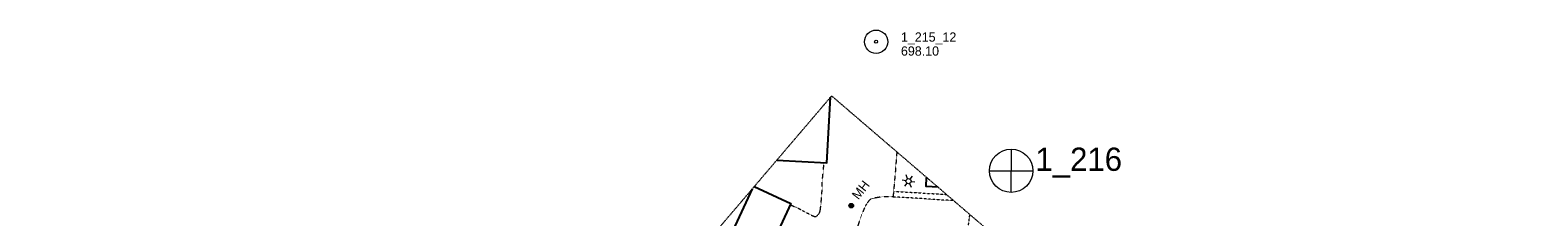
# Model space of a CAD drawing. Extents: x 863487 to 870045, y 569252 to 575761.
# Tile 65 of 66: x 868659 to 869631, y 575060 to 575180. Entities that reach past the tile are written whole.
import ezdxf
from ezdxf.enums import TextEntityAlignment as Align

# ---------------------------------------------------------------- set-up
doc = ezdxf.new("R2010")
doc.units = 0
doc.header["$LTSCALE"] = 0.005
doc.header["$MEASUREMENT"] = 0
doc.linetypes.add('DGN Style 3', pattern=[37.5, 25, -12.5])
doc.linetypes.add('DGN Style 5', pattern=[20, 10, -10])
for name, color, linetype, lineweight in [('E_DRN_Grate', 5, 'Continuous', 15), ('E_DWY', 2, 'DGN Style 3', 15), ('E_MAP_Limits', 3, 'DGN Style 3', 15), ('E_MAP_PassPoints', 40, 'Continuous', 15), ('E_MISCPROP', 30, 'Continuous', 15), ('E_MISCPROP_HvyLine', 241, 'Continuous', 25), ('E_PATH_Sidewalk', 2, 'DGN Style 5', 15)]:
    doc.layers.add(name, color=color, linetype=linetype, lineweight=lineweight)
doc.styles.add('Style-IGR_FONT_0', font='IGR_FONT_0.shx')

# ---------------------------------------------------------------- blocks, each defined once
blk = doc.blocks.new('PP')
at = {"layer": 'E_MAP_PassPoints', "color": 40, "linetype": 'Continuous', "lineweight": 0}
for radius in [7.5, 0.96]:
    blk.add_circle((0, 0), radius, dxfattribs=at)
blk = doc.blocks.new('PHOTOC')
at = {"layer": 'E_MAP_Limits', "color": 73, "linetype": 'Continuous', "lineweight": 0}
for p, q in [((0.12, 14.06), (0.06, -13.8)), ((-13.79, 0.03), (14.12, 0.01))]:
    blk.add_line(p, q, dxfattribs=at)
blk.add_circle((0.17, 0.04), 14, dxfattribs=at)
blk = doc.blocks.new('LTP')
at = {"layer": 'E_MISCPROP', "color": 20, "linetype": 'Continuous', "lineweight": 0}
for p, q in [((-1.64, 0.07), (-4.24, 0.14)), ((-0.8, 1.43), (-2, 3.73)), ((0.9, 1.42), (2.27, 3.65)), ((-0.88, -1.42), (-2.24, -3.61)), ((0.76, -1.47), (2, -3.65)), ((1.64, -0.02), (4.16, -0.09))]:
    blk.add_line(p, q, dxfattribs=at)
blk.add_circle((0, 0), 1.64, dxfattribs=at)
blk = doc.blocks.new('MHO_1')
at = {"layer": 'E_DRN_Grate', "color": 20, "linetype": 'Continuous', "lineweight": 0}
for centre, radius in [((0.06, 0.01), 1.5), ((0.07, 0.01), 1.22), ((0.06, 0), 0.968), ((0.03, -0.01), 0.605)]:
    blk.add_circle(centre, radius, dxfattribs=at)
blk = doc.blocks.new('MHT_2')
at = {"layer": 'E_DRN_Grate', "color": 20, "linetype": 'Continuous', "lineweight": 0, "style": 'Style-IGR_FONT_0'}
blk.add_text('MH', height=6, rotation=0.00012, dxfattribs=at).set_placement((-0.08, -3.13), align=Align.CENTER)

msp = doc.modelspace()

# ---------------------------------------------------------------- linework, layer by layer
at = {"layer": 'E_DWY', "color": 51, "linetype": 'DGN Style 3', "flags": 128}
for points in [[(869148.99, 575067.52), (869149.65, 575067.24), (869151.36, 575066.55), (869153.68, 575065.53), (869155.23, 575064.81), (869156.75, 575063.95), (869157.99, 575063.27), (869158.92, 575062.8), (869159.93, 575062.23), (869161.32, 575061.59), (869162.5, 575060.95), (869163.42, 575060.48), (869164.54, 575060.03), (869165.18, 575059.99), (869165.74, 575060.09), (869166.6, 575060.82), (869167.39, 575061.8), (869167.97, 575062.63), (869168.27, 575063.61), (869168.42, 575065.2), (869168.65, 575066.84), (869168.94, 575069.85), (869169.2, 575072.31), (869169.39, 575074.88), (869169.45, 575077.41), (869169.55, 575080.33), (869169.62, 575083.18), (869169.83, 575085.12), (869170.09, 575087.65), (869170.35, 575089.71), (869170.48, 575090.67), (869170.5, 575092.84), (869170.58, 575094.75)], [(869217.62, 575101.73), (869216.65, 575088.8), (869215.2, 575072.58), (869208.72, 575072.76), (869204.23, 575072.03), (869202.6, 575071.76), (869201.37, 575071.37), (869200.02, 575070.59), (869198.99, 575069.39), (869197.74, 575067.41), (869196.73, 575065.35), (869195.6, 575062.77), (869191.99, 575052.62), (869186.87, 575041.14), (869176.97, 575018.59), (869165.17, 574990.43), (869154.6, 574966.27), (869151.71, 574960.13), (869151.23, 574958.08), (869151.22, 574956.21), (869151.71, 574954.85), (869152.48, 574953.27), (869153.54, 574952.04), (869155.22, 574950.54), (869156.34, 574949.69), (869157.04, 574949.38), (869157.77, 574949.11), (869159.13, 574948.86), (869160.61, 574948.59), (869161.51, 574948.53), (869163.37, 574948.48), (869165.89, 574948.53), (869167.99, 574948.79), (869168.98, 574949.08), (869170.46, 574949.69), (869172.75, 574950.93), (869174.85, 574952.09), (869176.95, 574953.24), (869178.6, 574953.95), (869179.6, 574954.3), (869180.75, 574954.41), (869182.42, 574954.04), (869183.61, 574953.73), (869184.7, 574953.15), (869186.19, 574952.07), (869187.29, 574951.21), (869188.1, 574950.53), (869218.43, 574921.92), (869230.6, 574910.83), (869249.1, 574895.25), (869232.64, 574875.08), (869221.5, 574861.87), (869218.48, 574858.48), (869208.77, 574867.29), (869201.32, 574873.92), (869199.7, 574875.25), (869199.64, 574875.28)], [(869126.14, 575079.73), (869126.13, 575079.19)]]:
    msp.add_lwpolyline(points, dxfattribs=at)
at = {"layer": 'E_MAP_Limits', "color": 73, "linetype": 'DGN Style 3', "flags": 128}
for points in [[(868659.27, 574452.19), (868735.88, 574557.68), (868824.73, 574679.75), (868900.91, 574786.15), (868992.98, 574912.29), (869096.75, 575045.24), (869175.64, 575137.82)], [(869175.64, 575137.82), (869630.61, 574746.65)]]:
    msp.add_lwpolyline(points, dxfattribs=at)
at = {"layer": 'E_MISCPROP_HvyLine', "color": 241, "linetype": 'Continuous', "flags": 128}
for points in [[(869140.38, 575096.44), (869172.63, 575094.64), (869175, 575137.07)], [(869244.2, 575078.88), (869236.49, 575079.31), (869236.82, 575085.22)], [(869125.8, 575079.34), (869149.42, 575068.43), (869087.81, 574935.05), (869063.72, 574946.17), (869124.54, 575077.85)]]:
    msp.add_lwpolyline(points, dxfattribs=at)
at = {"layer": 'E_PATH_Sidewalk', "color": 51, "linetype": 'DGN Style 5', "flags": 128}
for points in [[(869215.52, 575076.18), (869224.41, 575075.73), (869248.39, 575074.28), (869249.63, 575074.21)], [(869254.2, 575070.28), (869246.61, 575070.64), (869226.79, 575071.97), (869215.2, 575072.58)], [(869260.4, 575028.74), (869260.78, 575032.79), (869261.42, 575038.33), (869262.52, 575045.86), (869263.62, 575052.96), (869264.34, 575058.94), (869264.69, 575061.26)]]:
    msp.add_lwpolyline(points, dxfattribs=at)

# ---------------------------------------------------------------- block references
at = {"layer": 'E_DRN_Grate', "color": 20, "linetype": 'Continuous', "rotation": 51.87975697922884}
msp.add_blockref('MHT_2', (869194.32, 575077.29), dxfattribs=at)
at = {"layer": 'E_DRN_Grate', "color": 20, "linetype": 'Continuous', "xscale": 0.9999982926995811, "yscale": 0.9999982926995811, "zscale": 0.9999982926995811, "rotation": 64.764638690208}
msp.add_blockref('MHO_1', (869188.22, 575066.93), dxfattribs=at)
at = {"layer": 'E_MAP_Limits', "color": 73, "linetype": 'Continuous'}
msp.add_blockref('PHOTOC', (869291.12, 575089.49), dxfattribs=at)
at = {"layer": 'E_MAP_PassPoints', "color": 40, "linetype": 'Continuous'}
msp.add_blockref('PP', (869204.28, 575172.79), dxfattribs=at)
at = {"layer": 'E_MISCPROP', "color": 20, "linetype": 'Continuous', "xscale": 1.000001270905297, "yscale": 1.000001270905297, "zscale": 1.000001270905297, "rotation": 53.99863723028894}
msp.add_blockref('LTP', (869225.17, 575082.81), dxfattribs=at)

# ---------------------------------------------------------------- texts
at = {"layer": 'E_MAP_Limits', "color": 73, "linetype": 'Continuous', "style": 'Style-IGR_FONT_0'}
msp.add_text('1_216', height=15, dxfattribs=at).set_placement((869306.94, 575089.45))
at = {"layer": 'E_MAP_PassPoints', "color": 40, "linetype": 'Continuous', "style": 'Style-IGR_FONT_0'}
for s, p in [('698.10', (869220.28, 575163.79)), ('1_215_12', (869220.28, 575172.79))]:
    msp.add_text(s, height=6, dxfattribs=at).set_placement(p)

doc.saveas('drawing.dxf')
